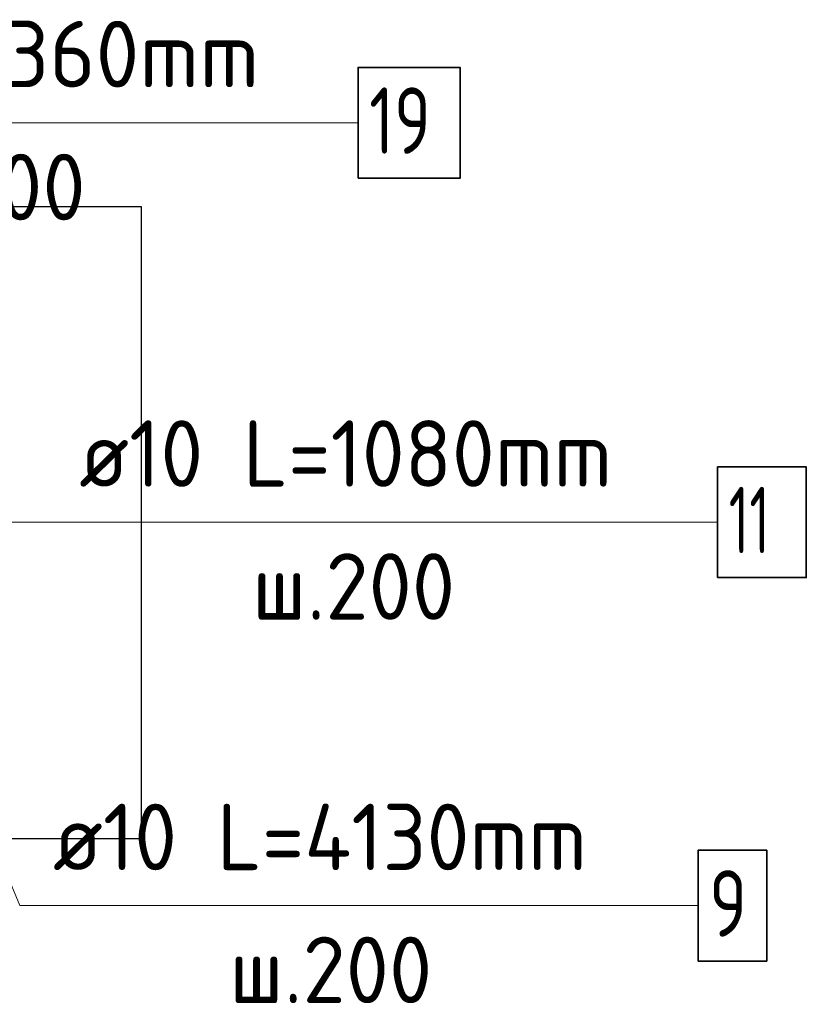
# Model space of a CAD drawing. Header units: millimetres. Extents: x -27380 to 48638, y 46540 to 72525.
# Tile 85 of 106: x 46347 to 46820, y 57282 to 57874. Entities that reach past the tile are written whole.
import ezdxf

# ---------------------------------------------------------------- set-up
doc = ezdxf.new("R2010")
doc.units = ezdxf.units.MM
for name, color, linetype, lineweight in [('Standard', 7, 'Continuous', 25), ('Арм.стержн. Арматура края', 96, 'Continuous', 35), ('Арм.стержн. вертикальными 1', 22, 'Continuous', 35)]:
    doc.layers.add(name, color=color, linetype=linetype, lineweight=lineweight)
doc.styles.add('ISOCPEUR', font='ISOCPEUR')

msp = doc.modelspace()

# ---------------------------------------------------------------- linework, layer by layer
at = {"layer": 'Standard', "color": 7, "linetype": 'Continuous', "lineweight": 25, "transparency": 33554687}
msp.add_lwpolyline([(45539.16, 57761.79), (45539.16, 57381.79), (46420.57, 57381.79), (46420.57, 57761.79), (45539.16, 57761.79)], dxfattribs=at)
at = {"layer": 'Арм.стержн. Арматура края', "color": 7, "linetype": 'Continuous', "lineweight": 13, "transparency": 33554687}
for q in [(46295.56, 57572.04), (46767, 57572.04)]:
    msp.add_line((46363, 57572.04), q, dxfattribs=at)
at = {"layer": 'Арм.стержн. Арматура края', "color": 7, "linetype": 'Continuous', "lineweight": 35, "transparency": 33554687}
msp.add_lwpolyline([(46767, 57538.71), (46820.34, 57538.71), (46820.34, 57605.38), (46767, 57605.38), (46767, 57538.71)], dxfattribs=at)
at = {"layer": 'Арм.стержн. вертикальными 1', "color": 7, "linetype": 'Continuous', "lineweight": 13, "transparency": 33554687}
for p, q in [((46134.76, 57812.44), (46550.76, 57812.44)), ((46347.23, 57341.3), (46270.56, 57526.79)), ((46347.23, 57341.3), (46755.23, 57341.3))]:
    msp.add_line(p, q, dxfattribs=at)
at = {"layer": 'Арм.стержн. вертикальными 1', "color": 7, "linetype": 'Continuous', "lineweight": 35, "transparency": 33554687}
for points in [[(46550.76, 57779.11), (46612.09, 57779.11), (46612.09, 57845.77), (46550.76, 57845.77), (46550.76, 57779.11)], [(46755.23, 57307.96), (46796.57, 57307.96), (46796.57, 57374.63), (46755.23, 57374.63), (46755.23, 57307.96)]]:
    msp.add_lwpolyline(points, dxfattribs=at)

# ---------------------------------------------------------------- texts
at = {"layer": 'Арм.стержн. Арматура края', "color": 7, "linetype": 'Continuous', "lineweight": 25, "transparency": 33554687, "char_height": 40, "attachment_point": 7, "style": 'ISOCPEUR'}
for s, insert, width in [('\\W0.94;ø10 L=1080mm ', (46383, 57593.38), 382.6146), ('\\W0.62;11', (46773.67, 57553.38), 52.5), ('\\W0.95;ш.200 ', (46487, 57513.38), 174.9328)]:
    msp.add_mtext(s, dxfattribs=dict(at, insert=insert, width=width))
at = {"layer": 'Арм.стержн. вертикальными 1', "color": 7, "linetype": 'Continuous', "lineweight": 25, "transparency": 33554687, "char_height": 40, "attachment_point": 7, "style": 'ISOCPEUR'}
for s, insert, width in [('\\W0.96;ø10 L=4360mm ', (46154.76, 57833.77), 395.0198), ('\\W0.75;19', (46557.42, 57793.77), 62.9709), ('\\W0.95;ш.200 ', (46264.76, 57753.77), 174.9327), ('\\W0.94;ø10 L=4130mm ', (46367.23, 57362.63), 386.6352), ('\\W0.78;9', (46761.9, 57322.63), 43.5209), ('\\W0.95;ш.200 ', (46473.23, 57282.63), 174.9327)]:
    msp.add_mtext(s, dxfattribs=dict(at, insert=insert, width=width))

doc.saveas('drawing.dxf')
